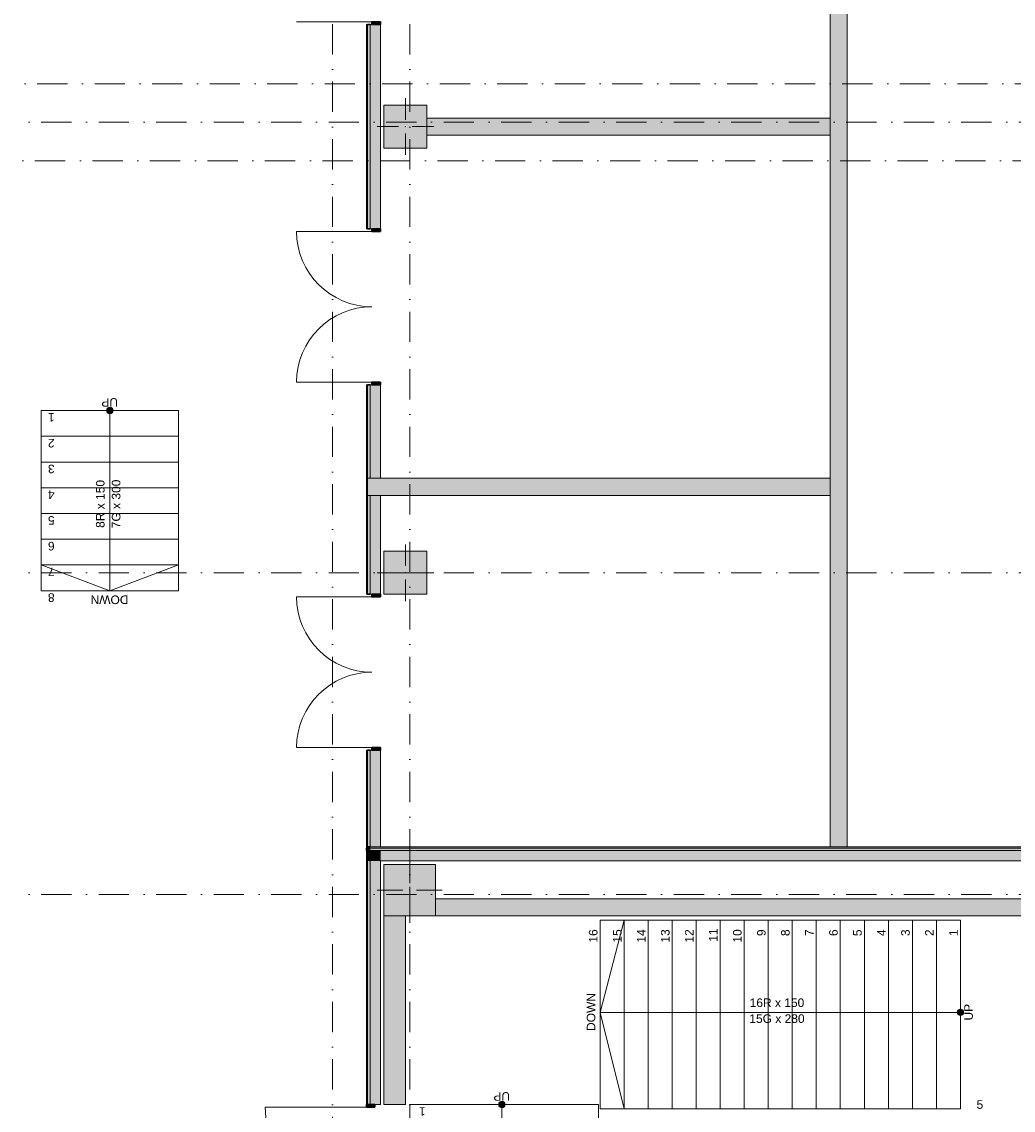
# Model space of a CAD drawing. Header units: millimetres. Extents: x -14761 to 157739, y -22400 to 107990.
# Tile 41 of 81: x 31928 to 43486, y 69484 to 82172. Entities that reach past the tile are written whole.
import ezdxf

# ---------------------------------------------------------------- set-up
doc = ezdxf.new("R2010")
doc.units = ezdxf.units.MM
doc.header["$MEASUREMENT"] = 0
doc.linetypes.add('Штрихпунктирная', pattern=[670.277762, 352.777767, -176.388884, 0, -141.111112])
for name, color, linetype in [('Конструктив - Колонны', 7, 'Continuous'), ('Конструктив - лестницы сущ', 7, 'Continuous'), ('Конструктив - Стены Внутр сущ.', 7, 'Continuous'), ('Конструктив - Стены наружние фасад', 7, 'Continuous'), ('Конструктив - Фасадные стены сущ', 7, 'Continuous'), ('Элемент Модели - Оси', 7, 'Continuous')]:
    doc.layers.add(name, color=color, linetype=linetype)
doc.styles.add('СГЕНЕРИР_СТИЛЬ_1', font='txt')

msp = doc.modelspace()

# ---------------------------------------------------------------- hatches: boundary and pattern name
at = {"layer": 'Конструктив - Колонны', "linetype": 'Continuous', "lineweight": 0, "true_color": 0x000000}
for points in [[(36150, 80700), (36650, 80700), (36650, 81200), (36150, 81200)], [(36150, 75500), (36650, 75500), (36650, 76000), (36150, 76000)], [(36150, 71750), (36750, 71750), (36750, 72350), (36150, 72350)]]:
    msp.add_hatch(color=18, dxfattribs=at).paths.add_polyline_path(points)
at = {"layer": 'Конструктив - лестницы сущ', "linetype": 'Continuous', "lineweight": 0, "true_color": 0xffffff}
for points in [[(32917, 77640, 1), (32992, 77640, 1)], [(42870, 70663, 1), (42870, 70588, 1)], [(37488, 69550, 1), (37563, 69550, 1)]]:
    msp.add_hatch(color=7, dxfattribs=at).paths.add_polyline_path(points)
at = {"layer": 'Конструктив - Стены Внутр сущ.', "linetype": 'Continuous', "lineweight": 0, "true_color": 0x000000}
for points in [[(41350, 89490), (41350, 72555), (41550, 72555), (41550, 89490)], [(41350, 81050), (36650, 81050), (36650, 80850), (41350, 80850)], [(35990, 76650), (35990, 76850), (35960, 76850), (35960, 76650)], [(36110, 76650), (36110, 76850), (35990, 76850), (35990, 76650)], [(36110, 76650), (41350, 76650), (41350, 76850), (36110, 76850)], [(44700, 71950), (36750, 71950), (36750, 71750), (44700, 71750)], [(36150, 71750), (36150, 69550), (36400, 69550), (36400, 71750)]]:
    msp.add_hatch(color=18, dxfattribs=at).paths.add_polyline_path(points)
at = {"layer": 'Конструктив - Стены наружние фасад', "linetype": 'Continuous', "lineweight": 0, "true_color": 0x000000}
for points in [[(35960, 82140), (35945, 82140), (35945, 79760), (35960, 79760)], [(35960, 82140), (35960, 79760), (35990, 79760), (35990, 82140)], [(35990, 79760), (36110, 79760), (36110, 82140), (35990, 82140)], [(36110, 82140), (36110, 82172), (36010, 82172), (36010, 82140)], [(36010, 79760), (36010, 79728), (36110, 79728), (36110, 79760)], [(35960, 77940), (35945, 77940), (35945, 75500), (35960, 75500)], [(35960, 77940), (35960, 76850), (35990, 76850), (35990, 77940)], [(35990, 76850), (36110, 76850), (36110, 77940), (35990, 77940)], [(36110, 77940), (36110, 77972), (36010, 77972), (36010, 77940)], [(35960, 75500), (35990, 75500), (35990, 76650), (35960, 76650)], [(35990, 75500), (36110, 75500), (36110, 76650), (35990, 76650)], [(36010, 75500), (36010, 75468), (36110, 75468), (36110, 75500)], [(35945, 72555), (35960, 72555), (35960, 73680), (35945, 73680)], [(35960, 73680), (35960, 72555), (35990, 72555), (35990, 73680)], [(35990, 73680), (35990, 72555), (36110, 72555), (36110, 73680)], [(36110, 73680), (36110, 73712), (36010, 73712), (36010, 73680)], [(35945, 72540), (35960, 72540), (35960, 72555), (35945, 72555)], [(35945, 72510), (35960, 72510), (35960, 72540), (35945, 72540)], [(35945, 72390), (35960, 72390), (35960, 72510), (35945, 72510)], [(35960, 72540), (68980, 72540), (68980, 72555), (35960, 72555)], [(35960, 72510), (35990, 72510), (35990, 72540), (35960, 72540)], [(35960, 72390), (35990, 72390), (35990, 72510), (35960, 72510)], [(35990, 72510), (68980, 72510), (68980, 72540), (35990, 72540)], [(35990, 72390), (36110, 72390), (36110, 72510), (35990, 72510)], [(68980, 72510), (36110, 72510), (36110, 72390), (68980, 72390)], [(35945, 72390), (35945, 69550), (35960, 69550), (35960, 72390)], [(35960, 72390), (35960, 69550), (35990, 69550), (35990, 72390)], [(35990, 72390), (35990, 69550), (36110, 69550), (36110, 72390)], [(35945, 69550), (35945, 69518), (36045, 69518), (36045, 69550)]]:
    msp.add_hatch(color=18, dxfattribs=at).paths.add_polyline_path(points)

# ---------------------------------------------------------------- linework, layer by layer
at = {"layer": 'Конструктив - Колонны', "color": 251, "linetype": 'Continuous', "lineweight": 5, "true_color": 0x575757}
for p, q in [((36400, 81030), (36400, 81280)), ((36320, 80950), (36070, 80950)), ((36480, 80950), (36730, 80950)), ((36400, 80870), (36400, 80620)), ((36400, 75830), (36400, 76080)), ((36320, 75750), (36070, 75750)), ((36480, 75750), (36730, 75750)), ((36400, 75670), (36400, 75420)), ((36450, 72130), (36450, 72430)), ((36370, 72050), (36070, 72050)), ((36450, 71970), (36450, 71670)), ((36530, 72050), (36830, 72050))]:
    msp.add_line(p, q, dxfattribs=at)
at = {"layer": 'Конструктив - Колонны', "color": 251, "linetype": 'Continuous', "lineweight": 15, "true_color": 0x575757, "flags": 128}
for points in [[(36150, 80700), (36650, 80700), (36650, 81200), (36150, 81200)], [(36150, 75500), (36650, 75500), (36650, 76000), (36150, 76000)], [(36150, 71750), (36750, 71750), (36750, 72350), (36150, 72350)]]:
    msp.add_lwpolyline(points, close=True, dxfattribs=at)
at = {"layer": 'Конструктив - Колонны', "color": 251, "linetype": 'Continuous', "lineweight": 5, "true_color": 0x575757}
for p in [(36400, 80950), (36400, 75750), (36450, 72050)]:
    msp.add_point(p, dxfattribs=at)
at = {"layer": 'Конструктив - лестницы сущ', "color": 7, "linetype": 'Continuous', "lineweight": 15}
for p, q in [((33755, 77640), (32155, 77640)), ((32155, 77640), (32155, 75540)), ((33755, 77640), (32155, 77640)), ((32155, 77640), (32155, 77340)), ((32955, 77640), (32955, 77340)), ((33755, 75540), (33755, 77640)), ((33755, 77340), (33755, 77640)), ((32155, 77340), (33755, 77340)), ((33755, 77340), (32155, 77340)), ((32155, 77340), (32155, 77040)), ((32955, 77340), (32955, 75840)), ((33755, 77040), (33755, 77340)), ((32155, 77040), (33755, 77040)), ((33755, 77040), (32155, 77040)), ((32155, 77040), (32155, 76740)), ((33755, 76740), (33755, 77040)), ((32155, 76740), (33755, 76740)), ((33755, 76740), (32155, 76740)), ((32155, 76740), (32155, 76440)), ((33755, 76440), (33755, 76740)), ((32155, 76440), (33755, 76440)), ((33755, 76440), (32155, 76440)), ((32155, 76440), (32155, 76140)), ((33755, 76140), (33755, 76440)), ((32155, 76140), (33755, 76140)), ((33755, 76140), (32155, 76140)), ((32155, 76140), (32155, 75840)), ((33755, 75840), (33755, 76140)), ((32155, 75840), (33755, 75840)), ((33755, 75840), (32155, 75840)), ((32155, 75840), (32155, 75540)), ((32155, 75840), (32955, 75540)), ((32955, 75840), (32955, 75540)), ((32955, 75540), (33755, 75840)), ((33755, 75540), (33755, 75840)), ((32155, 75540), (33755, 75540)), ((32155, 75540), (33755, 75540)), ((42870, 71700), (38670, 71700)), ((38670, 71700), (38670, 69500)), ((38950, 71700), (38670, 71700)), ((38670, 71700), (38670, 69500)), ((38950, 71700), (38670, 70625)), ((39230, 71700), (38950, 71700)), ((38950, 71700), (38950, 69500)), ((38950, 69500), (38950, 71700)), ((39510, 71700), (39230, 71700)), ((39230, 71700), (39230, 69500)), ((39230, 69500), (39230, 71700)), ((39790, 71700), (39510, 71700)), ((39510, 71700), (39510, 69500)), ((39510, 69500), (39510, 71700)), ((40070, 71700), (39790, 71700)), ((39790, 71700), (39790, 69500)), ((39790, 69500), (39790, 71700)), ((40350, 71700), (40070, 71700)), ((40070, 71700), (40070, 69500)), ((40070, 69500), (40070, 71700)), ((40630, 71700), (40350, 71700)), ((40350, 71700), (40350, 69500)), ((40350, 69500), (40350, 71700)), ((40910, 71700), (40630, 71700)), ((40630, 71700), (40630, 69500)), ((40630, 69500), (40630, 71700)), ((41190, 71700), (40910, 71700)), ((40910, 71700), (40910, 69500)), ((40910, 69500), (40910, 71700)), ((41470, 71700), (41190, 71700)), ((41190, 71700), (41190, 69500)), ((41190, 69500), (41190, 71700)), ((41750, 71700), (41470, 71700)), ((41470, 71700), (41470, 69500)), ((41470, 69500), (41470, 71700)), ((42030, 71700), (41750, 71700)), ((41750, 71700), (41750, 69500)), ((41750, 69500), (41750, 71700)), ((42310, 71700), (42030, 71700)), ((42030, 71700), (42030, 69500)), ((42030, 69500), (42030, 71700)), ((42590, 71700), (42310, 71700)), ((42310, 71700), (42310, 69500)), ((42310, 69500), (42310, 71700)), ((42870, 71700), (42590, 71700)), ((42590, 71700), (42590, 69500)), ((42590, 69500), (42590, 71700)), ((42870, 69500), (42870, 71700)), ((42870, 69500), (42870, 71700)), ((38950, 70625), (38670, 70625)), ((38670, 70625), (38950, 69500)), ((42590, 70625), (38950, 70625)), ((42870, 70625), (42590, 70625)), ((38650, 69550), (36450, 69550)), ((36450, 69550), (36450, 68430)), ((38650, 69550), (36450, 69550)), ((36450, 69550), (36450, 69270)), ((37525, 69550), (37525, 69270)), ((38650, 68430), (38650, 69550)), ((38650, 69270), (38650, 69550)), ((38670, 69500), (42870, 69500)), ((38670, 69500), (38950, 69500)), ((38950, 69500), (39230, 69500)), ((39230, 69500), (39510, 69500)), ((39510, 69500), (39790, 69500)), ((39790, 69500), (40070, 69500)), ((40070, 69500), (40350, 69500)), ((40350, 69500), (40630, 69500)), ((40630, 69500), (40910, 69500)), ((40910, 69500), (41190, 69500)), ((41190, 69500), (41470, 69500)), ((41470, 69500), (41750, 69500)), ((41750, 69500), (42030, 69500)), ((42030, 69500), (42310, 69500)), ((42310, 69500), (42590, 69500)), ((42590, 69500), (42870, 69500))]:
    msp.add_line(p, q, dxfattribs=at)
at = {"layer": 'Конструктив - лестницы сущ', "color": 7, "linetype": 'Continuous', "lineweight": 15, "flags": 128}
for points in [[(32917, 77640, 1), (32992, 77640, 1)], [(42870, 70663, 1), (42870, 70588, 1)], [(37488, 69550, 1), (37563, 69550, 1)]]:
    msp.add_lwpolyline(points, format="xyb", close=True, dxfattribs=at)
at = {"layer": 'Конструктив - Стены Внутр сущ.', "color": 251, "linetype": 'Continuous', "lineweight": 20, "true_color": 0x575757, "flags": 128}
for points in [[(41350, 89490), (41350, 72555)], [(41550, 72555), (41550, 89490)], [(41350, 81050), (36650, 81050)], [(41350, 80850), (41350, 81050)], [(36650, 80850), (41350, 80850)], [(41350, 76850), (36110, 76850)], [(41350, 76650), (41350, 76850)], [(36110, 76650), (41350, 76650)], [(41350, 72555), (41550, 72555)], [(44700, 71950), (36750, 71950)], [(36150, 71750), (36150, 69550)], [(36400, 69550), (36400, 71750)], [(36750, 71750), (44700, 71750)], [(36150, 69550), (36400, 69550)]]:
    msp.add_lwpolyline(points, dxfattribs=at)
at = {"layer": 'Конструктив - Стены наружние фасад', "color": 251, "linetype": 'Continuous', "lineweight": 15, "true_color": 0x575757}
for p, q in [((36010, 82172), (35132, 82172)), ((35960, 82140), (35945, 82140)), ((35960, 82140), (35945, 82140)), ((35960, 82140), (35945, 82140)), ((36010, 79728), (35132, 79728)), ((35960, 79760), (35945, 79760)), ((35960, 79760), (35945, 79760)), ((35960, 79760), (35945, 79760)), ((36010, 77972), (35132, 77972)), ((35960, 77940), (35945, 77940)), ((35960, 77940), (35945, 77940)), ((35960, 77940), (35945, 77940)), ((35960, 75500), (35945, 75500)), ((35960, 75500), (35945, 75500)), ((35960, 75500), (35945, 75500)), ((36010, 75468), (35132, 75468)), ((36010, 73712), (35132, 73712)), ((35960, 73680), (35945, 73680)), ((35960, 73680), (35945, 73680)), ((35960, 73680), (35945, 73680)), ((35945, 69550), (35960, 69550)), ((35945, 69550), (35960, 69550)), ((35945, 69550), (35960, 69550)), ((35945, 69518), (34767, 69518))]:
    msp.add_line(p, q, dxfattribs=at)
at = {"layer": 'Конструктив - Стены наружние фасад', "color": 251, "linetype": 'Continuous', "lineweight": 20, "true_color": 0x575757}
for p, q in [((35945, 82140), (35945, 82097)), ((35945, 82140), (35945, 82097)), ((35945, 82140), (35945, 82097)), ((35960, 79760), (35960, 82140)), ((35990, 79760), (35990, 82140)), ((36110, 82140), (36110, 82097)), ((36110, 82140), (36110, 82097)), ((36110, 82140), (36110, 82097)), ((35945, 79760), (35945, 79803)), ((35945, 79760), (35945, 79803)), ((35945, 79760), (35945, 79803)), ((36110, 79760), (36110, 79803)), ((36110, 79760), (36110, 79803)), ((36110, 79760), (36110, 79803)), ((35945, 77940), (35945, 77897)), ((35945, 77940), (35945, 77897)), ((35945, 77940), (35945, 77897)), ((35960, 76850), (35960, 77940)), ((35990, 76850), (35990, 77940)), ((36110, 77940), (36110, 77897)), ((36110, 77940), (36110, 77897)), ((36110, 77940), (36110, 77897)), ((35990, 76850), (35960, 76850)), ((35960, 76850), (35960, 76650)), ((35990, 76850), (35960, 76850)), ((35960, 76850), (35960, 76650)), ((36110, 76850), (35990, 76850)), ((36110, 76850), (35990, 76850)), ((35960, 76650), (35990, 76650)), ((35960, 75500), (35960, 76650)), ((35960, 76650), (35990, 76650)), ((35990, 76650), (36110, 76650)), ((35990, 75500), (35990, 76650)), ((35990, 76650), (36110, 76650)), ((35945, 75500), (35945, 75543)), ((35945, 75500), (35945, 75543)), ((35945, 75500), (35945, 75543)), ((36110, 75500), (36110, 75543)), ((36110, 75500), (36110, 75543)), ((36110, 75500), (36110, 75543)), ((35945, 73680), (35945, 73637)), ((35945, 73680), (35945, 73637)), ((35945, 73680), (35945, 73637)), ((35960, 72555), (35960, 73680)), ((35990, 72555), (35990, 73680)), ((36110, 73680), (36110, 73637)), ((36110, 73680), (36110, 73637)), ((36110, 73680), (36110, 73637)), ((35945, 72540), (35945, 72510)), ((35945, 72540), (35945, 72510)), ((35945, 72510), (35945, 72390)), ((35945, 72510), (35945, 72390)), ((35960, 72510), (35960, 72540)), ((35960, 72510), (35960, 72540)), ((35960, 72540), (68980, 72540)), ((35960, 72390), (35960, 72510)), ((35990, 72390), (35990, 72510)), ((35990, 72390), (35990, 72510)), ((35990, 72510), (68980, 72510)), ((35960, 69550), (35960, 72390)), ((35990, 69550), (35990, 72390)), ((35945, 69550), (35945, 69593)), ((35945, 69550), (35945, 69593)), ((35945, 69550), (35945, 69593)), ((36110, 69550), (36110, 69593)), ((36110, 69550), (36110, 69593)), ((36110, 69550), (36110, 69593))]:
    msp.add_line(p, q, dxfattribs=at)
at = {"layer": 'Конструктив - Стены наружние фасад', "color": 251, "linetype": 'Continuous', "lineweight": 30, "true_color": 0x575757}
for p, q in [((35990, 82140), (35960, 82140)), ((35990, 82140), (35960, 82140)), ((35990, 82140), (35960, 82140)), ((36110, 82172), (36010, 82172)), ((36010, 82172), (36010, 82140)), ((36010, 82140), (36110, 82140)), ((36110, 82140), (36110, 82172)), ((35990, 79760), (35960, 79760)), ((35990, 79760), (35960, 79760)), ((35990, 79760), (35960, 79760)), ((36010, 79760), (36010, 79728)), ((36110, 79760), (36010, 79760)), ((36010, 79728), (36110, 79728)), ((36110, 79728), (36110, 79760)), ((35990, 77940), (35960, 77940)), ((35990, 77940), (35960, 77940)), ((35990, 77940), (35960, 77940)), ((36110, 77972), (36010, 77972)), ((36010, 77972), (36010, 77940)), ((36010, 77940), (36110, 77940)), ((36110, 77940), (36110, 77972)), ((35990, 75500), (35960, 75500)), ((35990, 75500), (35960, 75500)), ((35990, 75500), (35960, 75500)), ((36010, 75500), (36010, 75468)), ((36110, 75500), (36010, 75500)), ((36110, 75468), (36110, 75500)), ((36010, 75468), (36110, 75468)), ((35990, 73680), (35960, 73680)), ((35990, 73680), (35960, 73680)), ((35990, 73680), (35960, 73680)), ((36110, 73712), (36010, 73712)), ((36010, 73712), (36010, 73680)), ((36010, 73680), (36110, 73680)), ((36110, 73680), (36110, 73712)), ((35945, 69550), (35945, 69518)), ((36045, 69550), (35945, 69550)), ((35960, 69550), (35990, 69550)), ((35960, 69550), (35990, 69550)), ((35960, 69550), (35990, 69550)), ((36045, 69518), (36045, 69550)), ((35945, 69518), (36045, 69518))]:
    msp.add_line(p, q, dxfattribs=at)
at = {"layer": 'Конструктив - Стены наружние фасад', "color": 251, "linetype": 'Continuous', "lineweight": 5, "true_color": 0x575757}
for p, q in [((36010, 82140), (35990, 82140)), ((36010, 82140), (35990, 82140)), ((36010, 82140), (35990, 82140)), ((36110, 82140), (36010, 82140)), ((36110, 82140), (36010, 82140)), ((36110, 82140), (36010, 82140)), ((36010, 79760), (35990, 79760)), ((36010, 79760), (35990, 79760)), ((36010, 79760), (35990, 79760)), ((36110, 79760), (36010, 79760)), ((36110, 79760), (36010, 79760)), ((36110, 79760), (36010, 79760)), ((36010, 77940), (35990, 77940)), ((36010, 77940), (35990, 77940)), ((36010, 77940), (35990, 77940)), ((36110, 77940), (36010, 77940)), ((36110, 77940), (36010, 77940)), ((36110, 77940), (36010, 77940)), ((36010, 75500), (35990, 75500)), ((36010, 75500), (35990, 75500)), ((36010, 75500), (35990, 75500)), ((36110, 75500), (36010, 75500)), ((36110, 75500), (36010, 75500)), ((36110, 75500), (36010, 75500)), ((36010, 73680), (35990, 73680)), ((36010, 73680), (35990, 73680)), ((36010, 73680), (35990, 73680)), ((36110, 73680), (36010, 73680)), ((36110, 73680), (36010, 73680)), ((36110, 73680), (36010, 73680)), ((35990, 69550), (36045, 69550)), ((35990, 69550), (36045, 69550)), ((35990, 69550), (36045, 69550)), ((36045, 69550), (36110, 69550)), ((36045, 69550), (36110, 69550)), ((36045, 69550), (36110, 69550))]:
    msp.add_line(p, q, dxfattribs=at)
at = {"layer": 'Конструктив - Стены наружние фасад', "color": 251, "linetype": 'Continuous', "lineweight": 20, "true_color": 0x575757, "flags": 128}
for points in [[(35945, 82140), (35945, 79760)], [(36110, 79760), (36110, 82140)], [(35945, 77940), (35945, 75500)], [(36110, 76850), (36110, 77940)], [(36110, 75500), (36110, 76650)], [(35945, 73680), (35945, 72555)], [(36110, 72555), (36110, 73680)], [(52890, 72555), (35960, 72555)], [(35945, 72390), (35945, 69550)], [(36110, 69550), (36110, 72390)], [(36110, 72390), (68980, 72390)]]:
    msp.add_lwpolyline(points, dxfattribs=at)
at = {"layer": 'Конструктив - Стены наружние фасад', "color": 251, "linetype": 'Continuous', "lineweight": 15, "true_color": 0x575757, "flags": 128}
for points in [[(35945, 72555), (35960, 72555)], [(35945, 72555), (35945, 72540)]]:
    msp.add_lwpolyline(points, dxfattribs=at)
at = {"layer": 'Конструктив - Стены наружние фасад', "color": 251, "linetype": 'Continuous', "lineweight": 30, "true_color": 0x575757, "flags": 128}
for points in [[(35945, 72540), (35945, 72510)], [(35960, 72555), (35990, 72555)]]:
    msp.add_lwpolyline(points, dxfattribs=at)
at = {"layer": 'Конструктив - Стены наружние фасад', "color": 251, "linetype": 'Continuous', "lineweight": 5, "true_color": 0x575757, "flags": 128}
for points in [[(35945, 72510), (35945, 72390)], [(35990, 72555), (36110, 72555)]]:
    msp.add_lwpolyline(points, dxfattribs=at)
at = {"layer": 'Конструктив - Стены наружние фасад', "color": 251, "linetype": 'Continuous', "lineweight": 5, "true_color": 0x575757}
for centre, radius, start, end in [((36010, 79728), 878, 180, 270), ((36010, 77972), 878, 90, 180), ((36010, 75468), 878, 180, 270), ((36010, 73712), 878, 90, 180), ((35945, 69518), 1178, 180, 270)]:
    msp.add_arc(centre, radius, start, end, dxfattribs=at)
at = {"layer": 'Конструктив - Фасадные стены сущ', "color": 7, "linetype": 'Continuous', "lineweight": 15}
msp.add_line((32155, 77640), (32205, 77640), dxfattribs=at)
at = {"layer": 'Элемент Модели - Оси', "color": 7, "linetype": 'Штрихпунктирная', "lineweight": 15}
for p, q in [((35550, 92200), (35550, -1975)), ((36450, 92200), (36450, -1975)), ((-12137, 81450), (155027, 81450)), ((-12761, 81000), (155650, 81000)), ((-12163, 80550), (155052, 80550)), ((-12761, 75750), (155650, 75750)), ((-12761, 72000), (155650, 72000))]:
    msp.add_line(p, q, dxfattribs=at)

# ---------------------------------------------------------------- texts
at = {"layer": 'Конструктив - лестницы сущ', "color": 161, "lineweight": 20, "true_color": 0x78aaff, "char_height": 100, "style": 'СГЕНЕРИР_СТИЛЬ_1'}
for s, insert, attachment_point, rotation in [('\\A1;{\\pql;\\fArial|b0|i0|c204|p38;UP}', (33050, 77735), 4, 180), ('\\A1;{\\pql;\\fArial|b0|i0|c204|p38;1}', (32311, 77560), 4, 180), ('\\A1;{\\pql;\\fArial|b0|i0|c204|p38;2}', (32311, 77260), 4, 180), ('\\A1;{\\pql;\\fArial|b0|i0|c204|p38;3}', (32311, 76960), 4, 180), ('\\A1;{\\pqc;\\pt0,7100;\\fArial|b0|i0|c204|p38;8R x \\fArial|b0|i0|c204|p38;150\\fArial|b0|i0|c204|p38;\\A1{\\H.66x;\\S^  ;}\\fArial|b0|i0|c204|p38;\\fArial|b0|i0|c204|p38;\\fArial|b0|i0|c204|p38;\\fArial|b0|i0|c204|p38;\\A1{\\H.66x;\\S^  ;}\\fArial|b0|i0|c204|p38;\\fArial|b0|i0|c204|p38;\\fArial|b0|i0|c204|p38;\\fArial|b0|i0|c204|p38;\\A1{\\H.66x;\\S^  ;}\\fArial|b0|i0|c204|p38;}', (32922, 76590), 8, 90), ('\\A1;{\\pqc;\\pt0,7100;\\fArial|b0|i0|c204|p38;7G x \\fArial|b0|i0|c204|p38;300\\fArial|b0|i0|c204|p38;\\A1{\\H.66x;\\S^  ;}\\fArial|b0|i0|c204|p38;\\fArial|b0|i0|c204|p38;\\fArial|b0|i0|c204|p38;\\fArial|b0|i0|c204|p38;\\A1{\\H.66x;\\S^  ;}\\fArial|b0|i0|c204|p38;\\fArial|b0|i0|c204|p38;\\fArial|b0|i0|c204|p38;\\fArial|b0|i0|c204|p38;\\A1{\\H.66x;\\S^  ;}\\fArial|b0|i0|c204|p38;}', (32978, 76590), 2, 90), ('\\A1;{\\pql;\\fArial|b0|i0|c204|p38;4}', (32311, 76660), 4, 180), ('\\A1;{\\pql;\\fArial|b0|i0|c204|p38;5}', (32311, 76360), 4, 180), ('\\A1;{\\pql;\\fArial|b0|i0|c204|p38;6}', (32311, 76060), 4, 180), ('\\A1;{\\pql;\\fArial|b0|i0|c204|p38;7}', (32311, 75760), 4, 180), ('\\A1;{\\pql;\\fArial|b0|i0|c204|p38;8}', (32311, 75460), 4, 180), ('\\A1;{\\pql;\\fArial|b0|i0|c204|p38;DOWN}', (33172, 75435), 4, 180), ('\\A1;{\\pql;\\fArial|b0|i0|c204|p38;16}', (38590, 71438), 4, 90), ('\\A1;{\\pql;\\fArial|b0|i0|c204|p38;15}', (38870, 71438), 4, 90), ('\\A1;{\\pql;\\fArial|b0|i0|c204|p38;14}', (39149, 71438), 4, 90), ('\\A1;{\\pql;\\fArial|b0|i0|c204|p38;13}', (39430, 71438), 4, 90), ('\\A1;{\\pql;\\fArial|b0|i0|c204|p38;12}', (39709, 71438), 4, 90), ('\\A1;{\\pql;\\fArial|b0|i0|c204|p38;11}', (39989, 71448), 4, 90), ('\\A1;{\\pql;\\fArial|b0|i0|c204|p38;10}', (40270, 71438), 4, 90), ('\\A1;{\\pql;\\fArial|b0|i0|c204|p38;9}', (40550, 71514), 4, 90), ('\\A1;{\\pql;\\fArial|b0|i0|c204|p38;8}', (40830, 71514), 4, 90), ('\\A1;{\\pql;\\fArial|b0|i0|c204|p38;7}', (41109, 71514), 4, 90), ('\\A1;{\\pql;\\fArial|b0|i0|c204|p38;6}', (41390, 71514), 4, 90), ('\\A1;{\\pql;\\fArial|b0|i0|c204|p38;5}', (41670, 71514), 4, 90), ('\\A1;{\\pql;\\fArial|b0|i0|c204|p38;4}', (41949, 71514), 4, 90), ('\\A1;{\\pql;\\fArial|b0|i0|c204|p38;3}', (42230, 71514), 4, 90), ('\\A1;{\\pql;\\fArial|b0|i0|c204|p38;2}', (42509, 71514), 4, 90), ('\\A1;{\\pql;\\fArial|b0|i0|c204|p38;1}', (42789, 71514), 4, 90), ('\\A1;{\\pql;\\fArial|b0|i0|c204|p38;DOWN}', (38565, 70408), 4, 90), ('\\A1;{\\pql;\\fArial|b0|i0|c204|p38;UP}', (42965, 70530), 4, 90), ('\\A1;{\\pql;\\fArial|b0|i0|c204|p38;UP}', (37620, 69645), 4, 180), ('\\A1;{\\pql;\\fArial|b0|i0|c204|p38;1}', (36636, 69469), 4, 180)]:
    msp.add_mtext(s, dxfattribs=dict(at, insert=insert, attachment_point=attachment_point, rotation=rotation))
for s, insert, attachment_point in [('\\A1;{\\pqc;\\pt0,7100;\\fArial|b0|i0|c204|p38;16R x \\fArial|b0|i0|c204|p38;150\\fArial|b0|i0|c204|p38;\\A1{\\H.66x;\\S^  ;}\\fArial|b0|i0|c204|p38;\\fArial|b0|i0|c204|p38;\\fArial|b0|i0|c204|p38;\\fArial|b0|i0|c204|p38;\\A1{\\H.66x;\\S^  ;}\\fArial|b0|i0|c204|p38;\\fArial|b0|i0|c204|p38;\\fArial|b0|i0|c204|p38;\\fArial|b0|i0|c204|p38;\\A1{\\H.66x;\\S^  ;}\\fArial|b0|i0|c204|p38;}', (40770, 70658), 8), ('\\A1;{\\pqc;\\pt0,7100;\\fArial|b0|i0|c204|p38;15G x \\fArial|b0|i0|c204|p38;280\\fArial|b0|i0|c204|p38;\\A1{\\H.66x;\\S^  ;}\\fArial|b0|i0|c204|p38;\\fArial|b0|i0|c204|p38;\\fArial|b0|i0|c204|p38;\\fArial|b0|i0|c204|p38;\\A1{\\H.66x;\\S^  ;}\\fArial|b0|i0|c204|p38;\\fArial|b0|i0|c204|p38;\\fArial|b0|i0|c204|p38;\\fArial|b0|i0|c204|p38;\\A1{\\H.66x;\\S^  ;}\\fArial|b0|i0|c204|p38;}', (40770, 70602), 2), ('\\A1;{\\pqr;\\fArial|b0|i0|c204|p38;5}', (43136, 69550), 6)]:
    msp.add_mtext(s, dxfattribs=dict(at, insert=insert, attachment_point=attachment_point))

doc.saveas('drawing.dxf')
